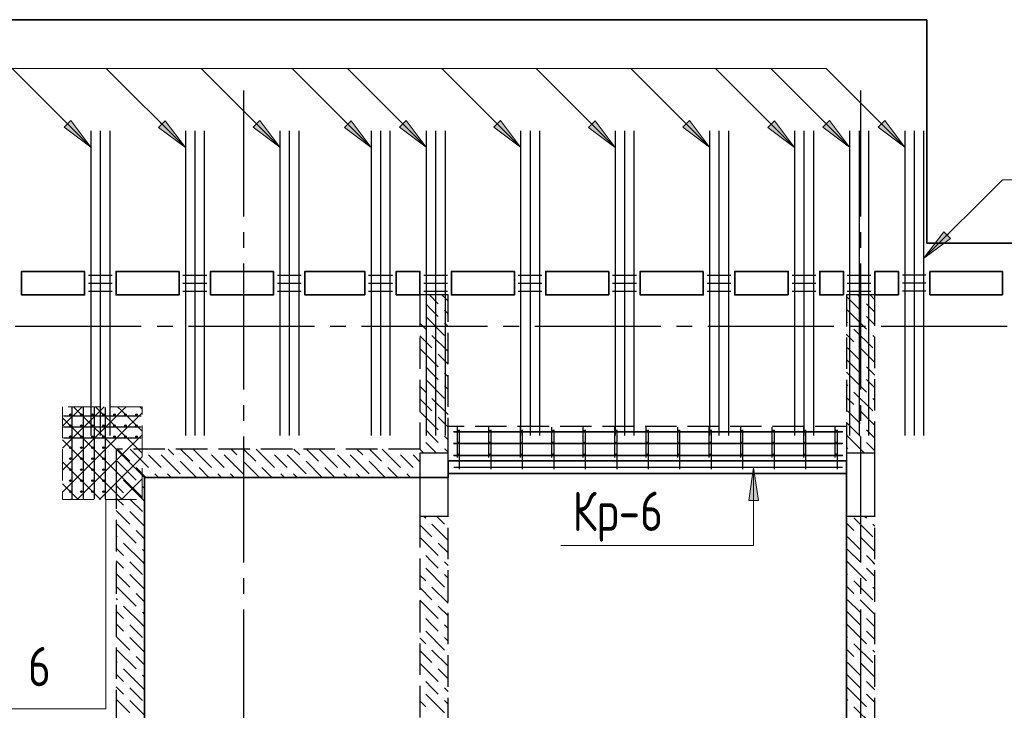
# Model space of a CAD drawing. Header units: millimetres. Extents: x 40580 to 1930067, y -240640 to 81020.
# Tile 73 of 256: x 370634 to 376889, y -208192 to -203802. Entities that reach past the tile are written whole.
import ezdxf

# ---------------------------------------------------------------- set-up
doc = ezdxf.new("R2010")
doc.units = ezdxf.units.MM
for name, pattern in [('______2', [270, 200, -70]), ('______5', [1100, 800, -100, 100, -100]), ('CENTER', [2, 1.25, -0.25, 0.25, -0.25])]:
    doc.linetypes.add(name, pattern=pattern)
for name, color, linetype, lineweight in [('S1 Стержни арматуры фон', 7, 'Continuous', 25), ('Вспомогательная арматура', 52, 'Continuous', 25), ('ЖБ Перекрытие верхний уровень', 7, 'Continuous', 35), ('ОСИ', 7, 'CENTER', 15), ('Позиционная метка номер позиции', 7, 'Continuous', 13), ('Поперечное армирование AW фон', 7, 'Continuous', 25), ('Примечания', 7, 'Continuous', 13), ('Фоновоя арматура У1', 52, 'Continuous', 25), ('Фоновоя арматура Х1', 52, 'Continuous', 25)]:
    doc.layers.add(name, color=color, linetype=linetype, lineweight=lineweight)
doc.layers.add('ЖБ Балка Вышележаща', color=7, linetype='Continuous')
doc.layers.add('Макрос окна_ макрос двери', color=7, linetype='Continuous')
doc.layers.add('ЖБ Балка Нижележащая', color=7, linetype='______2', true_color=0x656565)
doc.layers.add('ЖБ Стена верхний уровень', color=7, linetype='______2', true_color=0x656565)
doc.styles.add('GOST 2.304', font='isocpeur.ttf', dxfattribs={"width": 0.8})

msp = doc.modelspace()

# ---------------------------------------------------------------- hatches: boundary and pattern name
at = {"layer": 'Позиционная метка номер позиции', "linetype": 'Continuous', "lineweight": 13, "transparency": 33554687}
for points in [[(370958.8, -204443.9), (371086.1, -204613.6), (370916.4, -204486.3)], [(371558.8, -204444.9), (371686.1, -204614.6), (371516.4, -204487.3)], [(372158.8, -204443.9), (372286.1, -204613.6), (372116.4, -204486.3)], [(372738.8, -204444.9), (372866.1, -204614.6), (372696.4, -204487.3)], [(373088.8, -204443.9), (373216.1, -204613.6), (373046.4, -204486.3)], [(373688.8, -204443.9), (373816.1, -204613.6), (373646.4, -204486.3)], [(374288.8, -204444.9), (374416.1, -204614.6), (374246.4, -204487.3)], [(374888.8, -204443.9), (375016.1, -204613.6), (374846.4, -204486.3)], [(375428.8, -204444.9), (375556.1, -204614.6), (375386.4, -204487.3)], [(375778.8, -204443.9), (375906.1, -204613.6), (375736.4, -204486.3)], [(376128.8, -204443.9), (376256.1, -204613.6), (376086.4, -204486.3)], [(376545.8, -205193.1), (376376.1, -205320.4), (376503.4, -205150.7)], [(376545.8, -205193.1), (376376.1, -205320.4), (376503.4, -205150.7)], [(375266.1, -206859.4), (375296.1, -206649.4), (375326.1, -206859.4)]]:
    msp.add_hatch(color=7, dxfattribs=at).paths.add_polyline_path(points, flags=16)

# ---------------------------------------------------------------- linework, layer by layer
at = {"color": 7, "linetype": 'Continuous', "lineweight": 25, "transparency": 33554687}
for centre in [(370956.1, -206312.3), (371026.1, -206312.3), (371096.1, -206312.3), (371166.1, -206312.3), (371236.1, -206312.3), (371306.1, -206312.3), (371376.1, -206312.3), (370956.1, -206382.3), (371026.1, -206382.3), (371096.1, -206382.3), (371166.1, -206382.3), (371236.1, -206382.3), (371306.1, -206382.3), (371376.1, -206382.3), (370956.1, -206452.3), (371026.1, -206452.3), (371096.1, -206452.3), (371166.1, -206452.3), (371236.1, -206452.3), (371306.1, -206452.3), (371376.1, -206452.3), (370956.1, -206522.3), (371026.1, -206522.3), (371096.1, -206522.3), (371166.1, -206522.3), (370956.1, -206592.3), (371026.1, -206592.3), (371096.1, -206592.3), (371166.1, -206592.3), (370956.1, -206662.3), (371026.1, -206662.3), (371096.1, -206662.3), (371166.1, -206662.3), (370956.1, -206732.3), (371026.1, -206732.3), (371096.1, -206732.3), (371166.1, -206732.3), (370956.1, -206802.3), (371026.1, -206802.3), (371096.1, -206802.3), (371166.1, -206802.3)]:
    msp.add_circle(centre, 5, dxfattribs=at)
at = {"layer": 'S1 Стержни арматуры фон', "color": 7, "linetype": 'Continuous', "lineweight": -3, "transparency": 33554687}
for p, q in [((371086.1, -204508.3), (371086.1, -206446.3)), ((371086.1, -204509.3), (371086.1, -206445.3)), ((371146.1, -204508.3), (371146.1, -206446.3)), ((371146.1, -204509.3), (371146.1, -206445.3)), ((371206.1, -204508.3), (371206.1, -206446.3)), ((371206.1, -204509.3), (371206.1, -206445.3)), ((371686.1, -204508.3), (371686.1, -206446.3)), ((371686.1, -204509.3), (371686.1, -206445.3)), ((371746.1, -204508.3), (371746.1, -206446.3)), ((371746.1, -204509.3), (371746.1, -206445.3)), ((371806.1, -204508.3), (371806.1, -206446.3)), ((371806.1, -204509.3), (371806.1, -206445.3)), ((372286.1, -204508.3), (372286.1, -206446.3)), ((372286.1, -204509.3), (372286.1, -206445.3)), ((372346.1, -204508.3), (372346.1, -206446.3)), ((372346.1, -204509.3), (372346.1, -206445.3)), ((372406.1, -204508.3), (372406.1, -206446.3)), ((372406.1, -204509.3), (372406.1, -206445.3)), ((372866.1, -204508.3), (372866.1, -206446.3)), ((372866.1, -204509.3), (372866.1, -206445.3)), ((372926.1, -204508.3), (372926.1, -206446.3)), ((372926.1, -204509.3), (372926.1, -206445.3)), ((372986.1, -204508.3), (372986.1, -206446.3)), ((372986.1, -204509.3), (372986.1, -206445.3)), ((373216.1, -204508.3), (373216.1, -206446.3)), ((373216.1, -204509.3), (373216.1, -206445.3)), ((373276.1, -204508.3), (373276.1, -206446.3)), ((373276.1, -204509.3), (373276.1, -206445.3)), ((373336.1, -204508.3), (373336.1, -206446.3)), ((373336.1, -204509.3), (373336.1, -206445.3)), ((373816.1, -204508.3), (373816.1, -206446.3)), ((373816.1, -204509.3), (373816.1, -206445.3)), ((373876.1, -204508.3), (373876.1, -206446.3)), ((373876.1, -204509.3), (373876.1, -206445.3)), ((373936.1, -204508.3), (373936.1, -206446.3)), ((373936.1, -204509.3), (373936.1, -206445.3)), ((374416.1, -204508.3), (374416.1, -206446.3)), ((374416.1, -204509.3), (374416.1, -206445.3)), ((374476.1, -204508.3), (374476.1, -206446.3)), ((374476.1, -204509.3), (374476.1, -206445.3)), ((374536.1, -204508.3), (374536.1, -206446.3)), ((374536.1, -204509.3), (374536.1, -206445.3)), ((375016.1, -204508.3), (375016.1, -206446.3)), ((375016.1, -204509.3), (375016.1, -206445.3)), ((375076.1, -204508.3), (375076.1, -206446.3)), ((375076.1, -204509.3), (375076.1, -206445.3)), ((375136.1, -204508.3), (375136.1, -206446.3)), ((375136.1, -204509.3), (375136.1, -206445.3)), ((375556.1, -204508.3), (375556.1, -206446.3)), ((375556.1, -204509.3), (375556.1, -206445.3)), ((375616.1, -204508.3), (375616.1, -206446.3)), ((375616.1, -204509.3), (375616.1, -206445.3)), ((375676.1, -204508.3), (375676.1, -206446.3)), ((375676.1, -204509.3), (375676.1, -206445.3)), ((375906.1, -204508.3), (375906.1, -206446.3)), ((375906.1, -204509.3), (375906.1, -206445.3)), ((375966.1, -204508.3), (375966.1, -206446.3)), ((375966.1, -204509.3), (375966.1, -206445.3)), ((376026.1, -204508.3), (376026.1, -206446.3)), ((376026.1, -204509.3), (376026.1, -206445.3)), ((376256.1, -204508.3), (376256.1, -206446.3)), ((376316.1, -204508.3), (376316.1, -206446.3)), ((376376.1, -204508.3), (376376.1, -206446.3)), ((376256.1, -205252.3), (376256.1, -205972.3)), ((376316.1, -205252.3), (376316.1, -205972.3)), ((376376.1, -205252.3), (376376.1, -205972.3))]:
    msp.add_line(p, q, dxfattribs=at)
at = {"layer": 'Вспомогательная арматура', "color": 7, "linetype": 'Continuous', "lineweight": 25, "transparency": 33554687}
for p, q in [((370966.1, -206267.3), (370966.1, -206847.3)), ((371036.1, -206267.3), (371036.1, -206847.3)), ((371106.1, -206267.3), (371106.1, -206847.3)), ((371176.1, -206267.3), (371176.1, -206847.3)), ((371406.1, -206322.3), (370911.1, -206322.3)), ((371406.1, -206392.3), (370911.1, -206392.3)), ((371406.1, -206462.3), (370911.1, -206462.3))]:
    msp.add_line(p, q, dxfattribs=at)
at = {"layer": 'ЖБ Балка Вышележаща', "color": 7, "linetype": 'Continuous', "lineweight": 35, "transparency": 33554687}
msp.add_line((373356.1, -206687.3), (375886.1, -206687.3), dxfattribs=at)
at = {"layer": 'ЖБ Балка Нижележащая', "color": 251, "linetype": '______2', "lineweight": -3, "true_color": 0x656565, "transparency": 33554687}
msp.add_line((375886.3, -206387.3), (373356.4, -206387.3), dxfattribs=at)
at = {"layer": 'ЖБ Перекрытие верхний уровень', "transparency": 33554687, "extrusion": (0, 0, -1)}
for p, q in [((376396.1, -203802.3), (367716.1, -203802.3)), ((376396.1, -205222.3), (376396.1, -203802.3))]:
    msp.add_line(p, q, dxfattribs=at)
at = {"layer": 'ЖБ Перекрытие верхний уровень', "transparency": 33554687}
for p, q in [((383006.1, -205222.3), (376396.1, -205222.3)), ((376066.1, -205552.3), (376066.1, -205402.3)), ((376066.1, -205402.3), (376216.1, -205402.3)), ((376216.1, -205402.3), (376216.1, -205552.3)), ((376416.1, -205552.3), (376416.1, -205402.3)), ((376416.1, -205402.3), (376876.1, -205402.3)), ((376876.1, -205402.3), (376876.1, -205552.3)), ((376216.1, -205552.3), (376066.1, -205552.3)), ((376876.1, -205552.3), (376416.1, -205552.3))]:
    msp.add_line(p, q, dxfattribs=at)
at = {"layer": 'ЖБ Перекрытие верхний уровень', "color": 7, "linetype": 'Continuous', "lineweight": 35, "transparency": 33554687}
msp.add_line((373356.1, -206607.3), (375886.1, -206607.3), dxfattribs=at)
at = {"layer": 'ЖБ Перекрытие верхний уровень', "transparency": 33554687, "extrusion": (0, 0, -1)}
for points in [[(-371046.1, -205402.3), (-370646.1, -205402.3), (-370646.1, -205552.3), (-371046.1, -205552.3)], [(-371646.1, -205402.3), (-371246.1, -205402.3), (-371246.1, -205552.3), (-371646.1, -205552.3)], [(-372246.1, -205402.3), (-371846.1, -205402.3), (-371846.1, -205552.3), (-372246.1, -205552.3)], [(-373776.1, -205402.3), (-373376.1, -205402.3), (-373376.1, -205552.3), (-373776.1, -205552.3)], [(-374376.1, -205402.3), (-373976.1, -205402.3), (-373976.1, -205552.3), (-374376.1, -205552.3)], [(-374976.1, -205402.3), (-374576.1, -205402.3), (-374576.1, -205552.3), (-374976.1, -205552.3)]]:
    msp.add_lwpolyline(points, close=True, dxfattribs=at)
at = {"layer": 'ЖБ Перекрытие верхний уровень', "transparency": 33554687}
for points in [[(372826.1, -205552.3), (372446.1, -205552.3), (372446.1, -205402.3), (372826.1, -205402.3)], [(373026.1, -205552.3), (373176.1, -205552.3), (373176.1, -205402.3), (373026.1, -205402.3)], [(375516.1, -205552.3), (375176.1, -205552.3), (375176.1, -205402.3), (375516.1, -205402.3)], [(375866.1, -205552.3), (375716.1, -205552.3), (375716.1, -205402.3), (375866.1, -205402.3)]]:
    msp.add_lwpolyline(points, close=True, dxfattribs=at)
at = {"layer": 'ЖБ Перекрытие верхний уровень', "transparency": 33554687, "extrusion": (0, 0, -1)}
msp.add_lwpolyline([(-373356.1, -206607.3), (-373356.1, -206712.3), (-371426.1, -206712.3), (-371426.1, -211152.3), (-373176.1, -211152.3), (-373176.1, -210652.3), (-375886.1, -210652.3), (-375886.1, -206607.3), (-373356.1, -206607.3), (-373356.1, -206607.3)], dxfattribs=at)
at = {"layer": 'ЖБ Стена верхний уровень', "color": 251, "linetype": '______2', "lineweight": -3, "true_color": 0x656565, "transparency": 33554687}
for p, q in [((373356.1, -205552.3), (373176.1, -205552.3)), ((373176.1, -205552.3), (373176.1, -206532.3)), ((373356.1, -206532.3), (373356.1, -205552.3)), ((376066.1, -205552.3), (375886.1, -205552.3)), ((375886.1, -205552.3), (375886.1, -206557.3)), ((376066.1, -206557.3), (376066.1, -205552.3)), ((373176.1, -206532.3), (371246.1, -206532.3)), ((371246.1, -206532.3), (371246.1, -206712.3)), ((373356.1, -206557.3), (373176.1, -206557.3)), ((373176.1, -206557.3), (373176.1, -206712.3)), ((373356.1, -206557.3), (373176.1, -206557.3)), ((373176.1, -206557.3), (373176.1, -206712.3)), ((373356.1, -206557.3), (373356.1, -206532.3)), ((376066.1, -206557.3), (375886.1, -206557.3)), ((376066.1, -206557.3), (375886.1, -206557.3)), ((371246.1, -206712.3), (371246.1, -209249.8)), ((371426.1, -206712.3), (373176.1, -206712.3)), ((371426.1, -209249.8), (371426.1, -206712.3)), ((373176.1, -206957.3), (373356.1, -206957.3)), ((373176.1, -206957.3), (373356.1, -206957.3)), ((373176.1, -206957.3), (373176.1, -209372.3)), ((373356.1, -209392.3), (373356.1, -206957.3)), ((375886.1, -206957.3), (376066.1, -206957.3)), ((375886.1, -206957.3), (376066.1, -206957.3)), ((375886.1, -206957.3), (375886.1, -209392.3)), ((376066.1, -209392.3), (376066.1, -206957.3))]:
    msp.add_line(p, q, dxfattribs=at)
at = {"layer": 'ЖБ Стена верхний уровень', "color": 9, "linetype": 'Continuous', "lineweight": -3, "true_color": 0xc7c7c7, "transparency": 33554687}
for p, q in [((373236.2, -205552.3), (373293, -205609.2)), ((373356.1, -205592.2), (373316.2, -205552.3)), ((375893, -205569.2), (375886.1, -205562.2)), ((375893, -205569.2), (375973, -205649.2)), ((375956.2, -205552.3), (375973, -205569.2)), ((376036.2, -205552.3), (376066.1, -205582.2)), ((373253, -205649.2), (373213, -205609.2)), ((373293, -205689.2), (373253, -205649.2)), ((373333, -205649.2), (373356.1, -205672.2)), ((375886.1, -205642.2), (375893, -205649.2)), ((375893, -205649.2), (376013, -205769.2)), ((376053, -205649.2), (376013, -205609.2)), ((376066.1, -205662.2), (376053, -205649.2)), ((373213, -205689.2), (373333, -205809.2)), ((376013, -205689.2), (376066.1, -205742.2)), ((373176.1, -205732.2), (373213, -205769.2)), ((373333, -205729.2), (373356.1, -205752.2)), ((375886.1, -205722.2), (375893, -205729.2)), ((375933, -205769.2), (376053, -205889.2)), ((373176.1, -205812.2), (373253, -205889.2)), ((373253, -205809.2), (373356.1, -205912.2)), ((375893, -205809.2), (375886.1, -205802.2)), ((375933, -205849.2), (375893, -205809.2)), ((376053, -205809.2), (376066.1, -205822.2)), ((373176.1, -205892.2), (373293, -206009.2)), ((375893, -205889.2), (375973, -205969.2)), ((375973, -205889.2), (376066.1, -205982.2)), ((373356.1, -205992.2), (373293, -205929.2)), ((375893, -205969.2), (375886.1, -205962.2)), ((373253, -206049.2), (373213, -206009.2)), ((375893, -205969.2), (375973, -206049.2)), ((376053, -206049.2), (376013, -206009.2)), ((373213, -206089.2), (373333, -206209.2)), ((373293, -206089.2), (373253, -206049.2)), ((373333, -206049.2), (373356.1, -206072.2)), ((375886.1, -206042.2), (375893, -206049.2)), ((375893, -206049.2), (376013, -206169.2)), ((376013, -206089.2), (376066.1, -206142.2)), ((376066.1, -206062.2), (376053, -206049.2)), ((373176.1, -206132.2), (373213, -206169.2)), ((373333, -206129.2), (373356.1, -206152.2)), ((375886.1, -206122.2), (375893, -206129.2)), ((373176.1, -206212.2), (373253, -206289.2)), ((373253, -206209.2), (373356.1, -206312.2)), ((375893, -206209.2), (375886.1, -206202.2)), ((375933, -206249.2), (375893, -206209.2)), ((375933, -206169.2), (376053, -206289.2)), ((376053, -206209.2), (376066.1, -206222.2)), ((373176.1, -206292.2), (373293, -206409.2)), ((373356.1, -206392.2), (373293, -206329.2)), ((375893, -206289.2), (375973, -206369.2)), ((375973, -206289.2), (376066.1, -206382.2)), ((375893, -206369.2), (375886.1, -206362.2)), ((375893, -206369.2), (375973, -206449.2)), ((373253, -206449.2), (373213, -206409.2)), ((373293, -206489.2), (373253, -206449.2)), ((373333, -206449.2), (373356.1, -206472.2)), ((375886.1, -206442.2), (375893, -206449.2)), ((375893, -206449.2), (376001.2, -206557.3)), ((376053, -206449.2), (376013, -206409.2)), ((376066.1, -206462.2), (376053, -206449.2)), ((373213, -206489.2), (373256.2, -206532.3)), ((373333, -206529.2), (373336.2, -206532.3)), ((375886.1, -206522.2), (375893, -206529.2)), ((376013, -206489.2), (376066.1, -206542.2)), ((371283.1, -206569.2), (371246.2, -206532.3)), ((371256.2, -206532.3), (371333, -206609.2)), ((371323, -206609.1), (371283.1, -206569.2)), ((371336.2, -206532.3), (371453, -206649.2)), ((371493, -206609.2), (371453, -206569.2)), ((371533, -206569.2), (371653, -206689.2)), ((371576.2, -206532.3), (371613, -206569.2)), ((371656.2, -206532.3), (371733, -206609.2)), ((371736.2, -206532.3), (371853, -206649.2)), ((371893, -206609.2), (371853, -206569.2)), ((371933, -206569.2), (372053, -206689.2)), ((371976.2, -206532.3), (372013, -206569.2)), ((372056.2, -206532.3), (372133, -206609.2)), ((372136.2, -206532.3), (372253, -206649.2)), ((372293, -206609.2), (372253, -206569.2)), ((372333, -206569.2), (372453, -206689.2)), ((372376.2, -206532.3), (372413, -206569.2)), ((372456.2, -206532.3), (372533, -206609.2)), ((372536.2, -206532.3), (372653, -206649.2)), ((372693, -206609.2), (372653, -206569.2)), ((372733, -206569.2), (372853, -206689.2)), ((372776.2, -206532.3), (372813, -206569.2)), ((372856.2, -206532.3), (372933, -206609.2)), ((372936.2, -206532.3), (373053, -206649.2)), ((373093, -206609.2), (373053, -206569.2)), ((373133, -206569.2), (373176.1, -206612.2)), ((373176.1, -206532.2), (373176.2, -206532.3)), ((373176.2, -206532.3), (373201.2, -206557.3)), ((373256.2, -206532.3), (373281.2, -206557.3)), ((373336.2, -206532.3), (373356.1, -206552.2)), ((371253, -206609.2), (371356.2, -206712.3)), ((371363, -206649.2), (371426.1, -206712.2)), ((371436.2, -206712.3), (371373, -206649.2)), ((371533, -206649.2), (371493, -206609.2)), ((371653, -206609.2), (371756.2, -206712.3)), ((371836.2, -206712.3), (371773, -206649.2)), ((371933, -206649.2), (371893, -206609.2)), ((372053, -206609.2), (372156.2, -206712.3)), ((372236.2, -206712.3), (372173, -206649.2)), ((372333, -206649.2), (372293, -206609.2)), ((372453, -206609.2), (372556.2, -206712.3)), ((372636.2, -206712.3), (372573, -206649.2)), ((372733, -206649.2), (372693, -206609.2)), ((372853, -206609.2), (372956.2, -206712.3)), ((373036.2, -206712.3), (372973, -206649.2)), ((373133, -206649.2), (373093, -206609.2)), ((371246.1, -206682.2), (371253, -206689.2)), ((371356.2, -206712.3), (371373, -206729.2)), ((371426.1, -206712.2), (371426.2, -206712.3)), ((371493, -206689.2), (371516.2, -206712.3)), ((371573, -206689.2), (371596.2, -206712.3)), ((371893, -206689.2), (371916.2, -206712.3)), ((371973, -206689.2), (371996.2, -206712.3)), ((372293, -206689.2), (372316.2, -206712.3)), ((372373, -206689.2), (372396.2, -206712.3)), ((372693, -206689.2), (372716.2, -206712.3)), ((372773, -206689.2), (372796.2, -206712.3)), ((373093, -206689.2), (373116.2, -206712.3)), ((373173, -206689.2), (373176.1, -206692.2)), ((371246.1, -206762.2), (371293, -206809.2)), ((371413, -206849.2), (371293, -206729.2)), ((371413, -206769.2), (371426.1, -206782.2)), ((371253, -206849.2), (371246.1, -206842.2)), ((371293, -206889.2), (371253, -206849.2)), ((371333, -206849.2), (371413, -206929.2)), ((371413, -206849.2), (371426.1, -206862.2)), ((371246.1, -206922.2), (371333, -207009.2)), ((371333, -206929.2), (371426.1, -207022.2)), ((373201.2, -206957.3), (373213, -206969.2)), ((373281.2, -206957.3), (373333, -207009.2)), ((375933, -206969.2), (376053, -207089.2)), ((376001.2, -206957.3), (376013, -206969.2)), ((371253, -207009.2), (371373, -207129.2)), ((373176.1, -207012.2), (373253, -207089.2)), ((373253, -207009.2), (373356.1, -207112.2)), ((375893, -207009.2), (375886.1, -207002.2)), ((375933, -207049.2), (375893, -207009.2)), ((371246.1, -207082.2), (371253, -207089.2)), ((371426.1, -207102.2), (371373, -207049.2)), ((373176.1, -207092.2), (373293, -207209.2)), ((375893, -207089.2), (375973, -207169.2)), ((371413, -207249.2), (371293, -207129.2)), ((373356.1, -207192.2), (373293, -207129.2)), ((371246.1, -207162.2), (371293, -207209.2)), ((371413, -207169.2), (371426.1, -207182.2)), ((373253, -207249.2), (373213, -207209.2)), ((375893, -207169.2), (375886.1, -207162.2)), ((375893, -207169.2), (375973, -207249.2)), ((376053, -207249.2), (376013, -207209.2)), ((371253, -207249.2), (371246.1, -207242.2)), ((371293, -207289.2), (371253, -207249.2)), ((371333, -207249.2), (371413, -207329.2)), ((371413, -207249.2), (371426.1, -207262.2)), ((373293, -207289.2), (373253, -207249.2)), ((373333, -207249.2), (373356.1, -207272.2)), ((375886.1, -207242.2), (375893, -207249.2)), ((375893, -207249.2), (376013, -207369.2)), ((371246.1, -207322.2), (371333, -207409.2)), ((371333, -207329.2), (371426.1, -207422.2)), ((373176.1, -207332.2), (373213, -207369.2)), ((373213, -207289.2), (373333, -207409.2)), ((373333, -207329.2), (373356.1, -207352.2)), ((375886.1, -207322.2), (375893, -207329.2)), ((375893, -207409.2), (375886.1, -207402.2)), ((375933, -207369.2), (376053, -207489.2)), ((371253, -207409.2), (371373, -207529.2)), ((371426.1, -207502.2), (371373, -207449.2)), ((373176.1, -207412.2), (373253, -207489.2)), ((373253, -207409.2), (373356.1, -207512.2)), ((375933, -207449.2), (375893, -207409.2)), ((371246.1, -207482.2), (371253, -207489.2)), ((371413, -207649.2), (371293, -207529.2)), ((373176.1, -207492.2), (373293, -207609.2)), ((373356.1, -207592.2), (373293, -207529.2)), ((375893, -207489.2), (375973, -207569.2)), ((371246.1, -207562.2), (371293, -207609.2)), ((371413, -207569.2), (371426.1, -207582.2)), ((375893, -207569.2), (375886.1, -207562.2)), ((375893, -207569.2), (375973, -207649.2)), ((371253, -207649.2), (371246.1, -207642.2)), ((371293, -207689.2), (371253, -207649.2)), ((371333, -207649.2), (371413, -207729.2)), ((371413, -207649.2), (371426.1, -207662.2)), ((373253, -207649.2), (373213, -207609.2)), ((373293, -207689.2), (373253, -207649.2)), ((373333, -207649.2), (373356.1, -207672.2)), ((375886.1, -207642.2), (375893, -207649.2)), ((375893, -207649.2), (376013, -207769.2)), ((376053, -207649.2), (376013, -207609.2)), ((373213, -207689.2), (373333, -207809.2)), ((371246.1, -207722.2), (371333, -207809.2)), ((371333, -207729.2), (371426.1, -207822.2)), ((373176.1, -207732.2), (373213, -207769.2)), ((373333, -207729.2), (373356.1, -207752.2)), ((375886.1, -207722.2), (375893, -207729.2)), ((375933, -207769.2), (376053, -207889.2)), ((371253, -207809.2), (371373, -207929.2)), ((373176.1, -207812.2), (373253, -207889.2)), ((373253, -207809.2), (373356.1, -207912.2)), ((375893, -207809.2), (375886.1, -207802.2)), ((375933, -207849.2), (375893, -207809.2)), ((371246.1, -207882.2), (371253, -207889.2)), ((371426.1, -207902.2), (371373, -207849.2)), ((373176.1, -207892.2), (373293, -208009.2)), ((375893, -207889.2), (375973, -207969.2)), ((371246.1, -207962.2), (371293, -208009.2)), ((371413, -208049.2), (371293, -207929.2)), ((371413, -207969.2), (371426.1, -207982.2)), ((373356.1, -207992.2), (373293, -207929.2)), ((375893, -207969.2), (375886.1, -207962.2)), ((375893, -207969.2), (375973, -208049.2)), ((373253, -208049.2), (373213, -208009.2)), ((376053, -208049.2), (376013, -208009.2)), ((371253, -208049.2), (371246.1, -208042.2)), ((371293, -208089.2), (371253, -208049.2)), ((371333, -208049.2), (371413, -208129.2)), ((371413, -208049.2), (371426.1, -208062.2)), ((373213, -208089.2), (373333, -208209.2)), ((373293, -208089.2), (373253, -208049.2)), ((373333, -208049.2), (373356.1, -208072.2)), ((375886.1, -208042.2), (375893, -208049.2)), ((375893, -208049.2), (376013, -208169.2)), ((371246.1, -208122.2), (371333, -208209.2)), ((371333, -208129.2), (371426.1, -208222.2)), ((373176.1, -208132.2), (373213, -208169.2)), ((373333, -208129.2), (373356.1, -208152.2)), ((375886.1, -208122.2), (375893, -208129.2)), ((375933, -208169.2), (376053, -208289.2))]:
    msp.add_line(p, q, dxfattribs=at)
for points in [[(376053, -207009.2), (376066.1, -207022.2), (376066.1, -207022.2), (376066.1, -207022.2), (376066.1, -207022.2)], [(375973, -207089.2), (376066.1, -207182.2), (376066.1, -207182.2), (376066.1, -207182.2), (376066.1, -207182.2)], [(376066.1, -207262.2), (376066.1, -207262.2), (376066.1, -207262.2), (376066.1, -207262.2), (376053, -207249.2)], [(376013, -207289.2), (376066.1, -207342.2), (376066.1, -207342.2), (376066.1, -207342.2), (376066.1, -207342.2)], [(376053, -207409.2), (376066.1, -207422.2), (376066.1, -207422.2), (376066.1, -207422.2), (376066.1, -207422.2)], [(375973, -207489.2), (376066.1, -207582.2), (376066.1, -207582.2), (376066.1, -207582.2), (376066.1, -207582.2)], [(376066.1, -207662.2), (376066.1, -207662.2), (376066.1, -207662.2), (376066.1, -207662.2), (376053, -207649.2)], [(376013, -207689.2), (376066.1, -207742.2), (376066.1, -207742.2), (376066.1, -207742.2), (376066.1, -207742.2)], [(376053, -207809.2), (376066.1, -207822.2), (376066.1, -207822.2), (376066.1, -207822.2), (376066.1, -207822.2)], [(375973, -207889.2), (376066.1, -207982.2), (376066.1, -207982.2), (376066.1, -207982.2), (376066.1, -207982.2)], [(376013, -208089.2), (376066.1, -208142.2), (376066.1, -208142.2), (376066.1, -208142.2), (376066.1, -208142.2)], [(376066.1, -208062.2), (376066.1, -208062.2), (376066.1, -208062.2), (376066.1, -208062.2), (376053, -208049.2)]]:
    msp.add_lwpolyline(points, dxfattribs=at)
at = {"layer": 'Макрос окна_ макрос двери', "color": 7, "linetype": 'Continuous', "lineweight": -3, "transparency": 33554687}
for p, q in [((373356.1, -206957.3), (373356.1, -206557.3)), ((373356.1, -206957.3), (373356.1, -206557.3)), ((375886.1, -206557.3), (375886.1, -206957.3)), ((375886.1, -206557.3), (375886.1, -206957.3)), ((376066.1, -206957.3), (376066.1, -206557.3)), ((376066.1, -206957.3), (376066.1, -206557.3)), ((373176.1, -206712.3), (373176.1, -206957.3)), ((373176.1, -206712.3), (373176.1, -206957.3))]:
    msp.add_line(p, q, dxfattribs=at)
at = {"layer": 'ОСИ', "color": 8, "linetype": '______5', "lineweight": -3, "transparency": 33554687}
for p, q in [((372056.1, -204252.3), (372056.1, -223082.3)), ((375976.1, -204252.3), (375976.1, -223082.3)), ((383506.1, -205752.3), (337896.1, -205752.3)), ((383506.1, -205752.3), (337896.1, -205752.3))]:
    msp.add_line(p, q, dxfattribs=at)
at = {"layer": 'Позиционная метка номер позиции', "color": 7, "linetype": 'Continuous', "lineweight": 13, "transparency": 33554687}
for p, q in [((375406.1, -204113.6), (366783.7, -204113.6)), ((371086.1, -204613.6), (370586.1, -204113.6)), ((371686.1, -204614.6), (371186.1, -204114.6)), ((372286.1, -204613.6), (371786.1, -204113.6)), ((372866.1, -204614.6), (372366.1, -204114.6)), ((373216.1, -204613.6), (372716.1, -204113.6)), ((373816.1, -204613.6), (373316.1, -204113.6)), ((374416.1, -204614.6), (373916.1, -204114.6)), ((375016.1, -204613.6), (374516.1, -204113.6)), ((375556.1, -204614.6), (375056.1, -204114.6)), ((375906.1, -204613.6), (375406.1, -204113.6)), ((370916.4, -204486.3), (370958.8, -204443.9)), ((370937.6, -204465.1), (370927, -204454.5)), ((370958.8, -204443.9), (371086.1, -204613.6)), ((371516.4, -204487.3), (371558.8, -204444.9)), ((371537.6, -204466.1), (371527, -204455.5)), ((371558.8, -204444.9), (371686.1, -204614.6)), ((372116.4, -204486.3), (372158.8, -204443.9)), ((372137.6, -204465.1), (372127, -204454.5)), ((372158.8, -204443.9), (372286.1, -204613.6)), ((372696.4, -204487.3), (372738.8, -204444.9)), ((372717.6, -204466.1), (372707, -204455.5)), ((372738.8, -204444.9), (372866.1, -204614.6)), ((373046.4, -204486.3), (373088.8, -204443.9)), ((373067.6, -204465.1), (373057, -204454.5)), ((373088.8, -204443.9), (373216.1, -204613.6)), ((373646.4, -204486.3), (373688.8, -204443.9)), ((373667.6, -204465.1), (373657, -204454.5)), ((373688.8, -204443.9), (373816.1, -204613.6)), ((374246.4, -204487.3), (374288.8, -204444.9)), ((374267.6, -204466.1), (374257, -204455.5)), ((374288.8, -204444.9), (374416.1, -204614.6)), ((374846.4, -204486.3), (374888.8, -204443.9)), ((374867.6, -204465.1), (374857, -204454.5)), ((374888.8, -204443.9), (375016.1, -204613.6)), ((375386.4, -204487.3), (375428.8, -204444.9)), ((375407.6, -204466.1), (375397, -204455.5)), ((375428.8, -204444.9), (375556.1, -204614.6)), ((375736.4, -204486.3), (375778.8, -204443.9)), ((375757.6, -204465.1), (375747, -204454.5)), ((375778.8, -204443.9), (375906.1, -204613.6)), ((376086.4, -204486.3), (376128.8, -204443.9)), ((376107.6, -204465.1), (376097, -204454.5)), ((376128.8, -204443.9), (376256.1, -204613.6)), ((371086.1, -204613.6), (370916.4, -204486.3)), ((371686.1, -204614.6), (371516.4, -204487.3)), ((372286.1, -204613.6), (372116.4, -204486.3)), ((372866.1, -204614.6), (372696.4, -204487.3)), ((373216.1, -204613.6), (373046.4, -204486.3)), ((373816.1, -204613.6), (373646.4, -204486.3)), ((374416.1, -204614.6), (374246.4, -204487.3)), ((375016.1, -204613.6), (374846.4, -204486.3)), ((375556.1, -204614.6), (375386.4, -204487.3)), ((375906.1, -204613.6), (375736.4, -204486.3)), ((376256.1, -204613.6), (376086.4, -204486.3)), ((376376.1, -205320.4), (376876.1, -204820.4)), ((376376.1, -205320.4), (376503.4, -205150.7)), ((376376.1, -205320.4), (376503.4, -205150.7)), ((376503.4, -205150.7), (376545.8, -205193.1)), ((376503.4, -205150.7), (376545.8, -205193.1)), ((376545.8, -205193.1), (376376.1, -205320.4)), ((376545.8, -205193.1), (376376.1, -205320.4)), ((376524.6, -205171.9), (376535.2, -205161.3)), ((376524.6, -205171.9), (376535.2, -205161.3)), ((376376.1, -205320.4), (376376.1, -205320.4)), ((376376.1, -205320.4), (376376.1, -205320.4)), ((376376.1, -205320.4), (376376.1, -205320.4)), ((376376.1, -205320.4), (376376.1, -205320.4)), ((376376.1, -205320.4), (376376.1, -205320.4)), ((376376.1, -205320.4), (376376.1, -205320.4)), ((375266.1, -206859.4), (375296.1, -206649.4)), ((375296.1, -206649.4), (375296.1, -206649.4)), ((375296.1, -206649.4), (375296.1, -206649.4)), ((375296.1, -206649.4), (375296.1, -206649.4)), ((375296.1, -206649.4), (375326.1, -206859.4)), ((375326.1, -206859.4), (375266.1, -206859.4)), ((375296.1, -206859.4), (375296.1, -206874.4))]:
    msp.add_line(p, q, dxfattribs=at)
for points in [[(376256.1, -204613.6), (375756.1, -204113.6), (374953.8, -204113.6)], [(376376.1, -205320.4), (376876.1, -204820.4), (382936.1, -204820.4), (382936.1, -204320.4), (382136.1, -204320.4)], [(375296.1, -206649.4), (375296.1, -207144.2), (374072, -207144.2)]]:
    msp.add_lwpolyline(points, dxfattribs=at)
at = {"layer": 'Поперечное армирование AW фон', "color": 7, "linetype": 'Continuous', "lineweight": -3, "transparency": 33554687}
for p, q in [((371070.6, -205427.3), (371221.6, -205427.3)), ((371670.6, -205427.3), (371821.6, -205427.3)), ((372270.6, -205427.3), (372421.6, -205427.3)), ((372850.6, -205427.3), (373001.6, -205427.3)), ((373200.6, -205427.3), (373351.6, -205427.3)), ((373800.6, -205427.3), (373951.6, -205427.3)), ((374400.6, -205427.3), (374551.6, -205427.3)), ((375000.6, -205427.3), (375151.6, -205427.3)), ((375540.6, -205427.3), (375691.6, -205427.3)), ((375890.6, -205427.3), (376041.6, -205427.3)), ((376391.1, -205427.3), (376241.1, -205427.3)), ((376391.1, -205427.3), (376241.1, -205427.3)), ((371070.6, -205477.3), (371221.6, -205477.3)), ((371070.6, -205527.3), (371221.6, -205527.3)), ((371670.6, -205477.3), (371821.6, -205477.3)), ((371670.6, -205527.3), (371821.6, -205527.3)), ((372270.6, -205477.3), (372421.6, -205477.3)), ((372270.6, -205527.3), (372421.6, -205527.3)), ((372850.6, -205477.3), (373001.6, -205477.3)), ((372850.6, -205527.3), (373001.6, -205527.3)), ((373200.6, -205477.3), (373351.6, -205477.3)), ((373200.6, -205527.3), (373351.6, -205527.3)), ((373800.6, -205477.3), (373951.6, -205477.3)), ((373800.6, -205527.3), (373951.6, -205527.3)), ((374400.6, -205477.3), (374551.6, -205477.3)), ((374400.6, -205527.3), (374551.6, -205527.3)), ((375000.6, -205477.3), (375151.6, -205477.3)), ((375000.6, -205527.3), (375151.6, -205527.3)), ((375540.6, -205477.3), (375691.6, -205477.3)), ((375540.6, -205527.3), (375691.6, -205527.3)), ((375890.6, -205477.3), (376041.6, -205477.3)), ((375890.6, -205527.3), (376041.6, -205527.3)), ((376391.1, -205477.3), (376241.1, -205477.3)), ((376391.1, -205477.3), (376241.1, -205477.3)), ((376391.1, -205527.3), (376241.1, -205527.3)), ((376391.1, -205527.3), (376241.1, -205527.3))]:
    msp.add_line(p, q, dxfattribs=at)
at = {"layer": 'Примечания', "color": 252, "linetype": 'Continuous', "lineweight": 13, "true_color": 0x8f8f8f, "transparency": 33554687}
for p, q in [((370906.1, -206386.1), (371029.9, -206262.3)), ((370906.1, -206526.1), (371169.9, -206262.3)), ((370976.2, -206262.3), (371283.1, -206569.2)), ((371116.2, -206262.3), (371283.1, -206429.2)), ((371256.2, -206262.3), (371283.1, -206289.2)), ((371283.1, -206289.2), (371309.9, -206262.3)), ((371396.2, -206262.3), (371411.1, -206277.2)), ((370906.1, -206666.1), (371283.1, -206289.2)), ((370906.1, -206332.2), (371283.1, -206709.2)), ((371283.1, -206289.2), (371411.1, -206417.2)), ((371283.1, -206429.2), (371411.1, -206301.1)), ((370906.1, -206806.1), (371283.1, -206429.2)), ((371283.1, -206429.2), (371411.1, -206557.2)), ((371283.1, -206569.2), (371411.1, -206441.1)), ((370906.1, -206472.2), (371283.1, -206849.2)), ((370999.9, -206852.3), (371283.1, -206569.2)), ((371283.1, -206569.2), (371411.1, -206697.2)), ((371283.1, -206709.2), (371411.1, -206581.1)), ((370906.1, -206612.2), (371146.2, -206852.3)), ((371139.9, -206852.3), (371283.1, -206709.2)), ((371283.1, -206709.2), (371411.1, -206837.2)), ((370906.1, -206752.2), (371006.2, -206852.3)), ((371283.1, -206849.2), (371411.1, -206721.1)), ((371279.9, -206852.3), (371283.1, -206849.2)), ((371283.1, -206849.2), (371286.2, -206852.3))]:
    msp.add_line(p, q, dxfattribs=at)
at = {"layer": 'Примечания', "color": 7, "linetype": '______2', "lineweight": 13, "transparency": 33554687}
for p, q in [((370906.1, -206262.3), (370906.1, -206852.3)), ((371411.1, -206262.3), (370906.1, -206262.3)), ((371411.1, -206852.3), (371411.1, -206262.3)), ((370906.1, -206852.3), (371411.1, -206852.3))]:
    msp.add_line(p, q, dxfattribs=at)
at = {"layer": 'Примечания', "color": 7, "linetype": 'Continuous', "lineweight": 13, "transparency": 33554687}
msp.add_lwpolyline([(371181.1, -206852.3), (371181.1, -208182.3), (368811.1, -208182.3)], dxfattribs=at)
at = {"layer": 'Фоновоя арматура У1', "color": 7, "linetype": 'Continuous', "lineweight": 25, "transparency": 33554687}
for p, q in [((373414.3, -206584.3), (373414.3, -206393.3)), ((373614.3, -206584.3), (373614.3, -206393.3)), ((373814.3, -206584.3), (373814.3, -206393.3)), ((374014.3, -206584.3), (374014.3, -206393.3)), ((374214.3, -206584.3), (374214.3, -206393.3)), ((374414.3, -206584.3), (374414.3, -206393.3)), ((374614.3, -206584.3), (374614.3, -206393.3)), ((374814.3, -206584.3), (374814.3, -206393.3)), ((375014.3, -206584.3), (375014.3, -206393.3)), ((375214.3, -206584.3), (375214.3, -206393.3)), ((375414.3, -206584.3), (375414.3, -206393.3)), ((375614.3, -206584.3), (375614.3, -206393.3)), ((375814.3, -206584.3), (375814.3, -206393.3)), ((373428.3, -206659.3), (373428.3, -206408.4)), ((373628.3, -206659.3), (373628.3, -206408.4)), ((373828.3, -206659.3), (373828.3, -206408.4)), ((374028.3, -206659.3), (374028.3, -206408.4)), ((374228.3, -206659.3), (374228.3, -206408.4)), ((374428.3, -206659.3), (374428.3, -206408.4)), ((374628.3, -206659.3), (374628.3, -206408.4)), ((374828.4, -206659.3), (374828.4, -206408.4)), ((375028.4, -206659.3), (375028.4, -206408.4)), ((375228.4, -206659.3), (375228.4, -206408.4)), ((375428.4, -206659.3), (375428.4, -206408.4)), ((375628.4, -206659.3), (375628.4, -206408.4)), ((375828.4, -206659.3), (375828.4, -206408.4))]:
    msp.add_line(p, q, dxfattribs=at)
for centre in [(373421.4, -206415.3), (373621.4, -206415.3), (373821.4, -206415.3), (374021.4, -206415.3), (374221.4, -206415.3), (374421.4, -206415.3), (374621.4, -206415.3), (374821.4, -206415.3), (375021.4, -206415.3), (375221.4, -206415.3), (375421.4, -206415.3), (375621.4, -206415.3), (375821.4, -206415.3), (373421.4, -206490.3), (373621.4, -206490.3), (373821.4, -206490.3), (374021.4, -206490.3), (374221.4, -206490.3), (374421.4, -206490.3), (374621.4, -206490.3), (374821.4, -206490.3), (375021.4, -206490.3), (375221.4, -206490.3), (375421.4, -206490.3), (375621.4, -206490.3), (375821.4, -206490.3), (373421.4, -206565.3), (373621.4, -206565.3), (373821.4, -206565.3), (374021.4, -206565.3), (374221.4, -206565.3), (374421.4, -206565.3), (374621.4, -206565.3), (374821.4, -206565.3), (375021.4, -206565.3), (375221.4, -206565.3), (375421.4, -206565.3), (375621.4, -206565.3), (375821.4, -206565.3)]:
    msp.add_circle(centre, 3, dxfattribs=at)
at = {"layer": 'Фоновоя арматура Х1', "color": 7, "linetype": 'Continuous', "lineweight": 25, "transparency": 33554687}
for p, q in [((375862.3, -206422.2), (373390.4, -206422.2)), ((375862.3, -206422.3), (373390.4, -206422.3)), ((375860.4, -206424.3), (373392.4, -206424.3)), ((375862.3, -206497.2), (373390.4, -206497.2)), ((375862.3, -206497.3), (373390.4, -206497.3)), ((375860.4, -206499.3), (373392.4, -206499.3)), ((375862.3, -206572.2), (373390.4, -206572.2)), ((375862.3, -206572.3), (373390.4, -206572.3)), ((375860.4, -206574.3), (373392.4, -206574.3)), ((375860.4, -206649.3), (373392.4, -206649.3)), ((375860.4, -206649.4), (373392.4, -206649.4))]:
    msp.add_line(p, q, dxfattribs=at)

# ---------------------------------------------------------------- texts
at = {"layer": 'Примечания', "color": 7, "linetype": 'Continuous', "lineweight": 25, "transparency": 33554687, "char_height": 250, "attachment_point": 7, "style": 'GOST 2.304'}
for s, insert, width in [('Кр-6', (374145.8, -207119.8), 728.955), ('Деталь\\~плана\\~6', (368802.8, -208090.6), 2150.159)]:
    msp.add_mtext(s, dxfattribs=dict(at, insert=insert, width=width))

doc.saveas('drawing.dxf')
